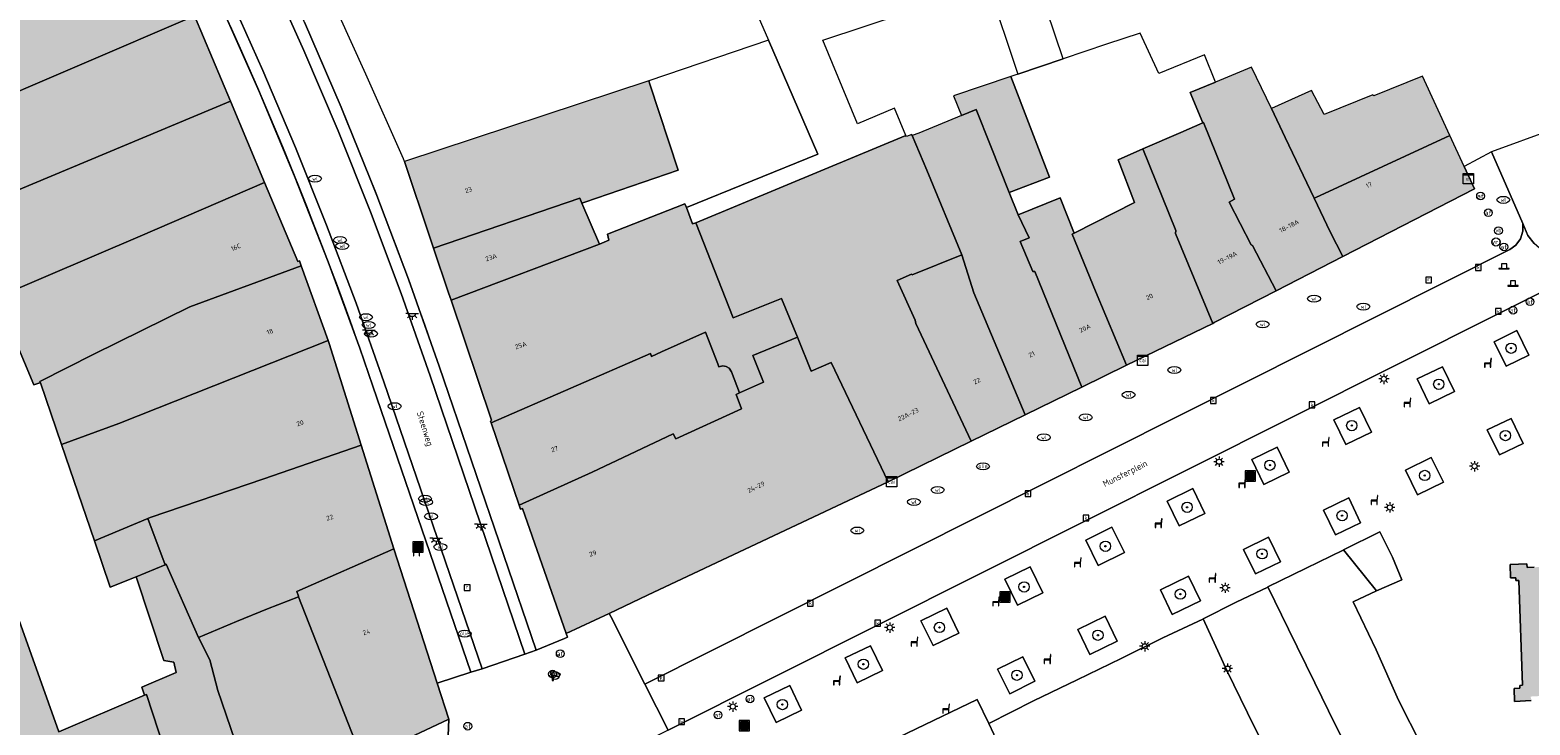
# Model space of a CAD drawing. Header units: metres. Extents: x 196496 to 197479, y 355250 to 356324.
# Tile 87 of 119: x 196916 to 197032, y 356182 to 356236. Entities that reach past the tile are written whole.
import ezdxf
from ezdxf.enums import TextEntityAlignment as Align

# ---------------------------------------------------------------- set-up
doc = ezdxf.new("R2010")
doc.units = ezdxf.units.M
doc.layers.get('0').update_dxf_attribs({"lineweight": 9})
for name, color, linetype, lineweight in [('B-WE-GR-BEPLANTING_CULTUUR_HEESTERS-GV', 251, 'Continuous', 9), ('B-WE-GR-BOOM-S', 251, 'Continuous', 9), ('B-WE-IE-MEUBILAIR_WEGMEUBILAIR-GV', 251, 'Continuous', 9), ('B-WE-IE-MEUBILAIR_WEGMEUBILAIR-S', 251, 'Continuous', 9), ('B-WE-KL-BRANDSTOF_PUT-S', 251, 'Continuous', 9), ('B-WE-KL-DATA-S', 251, 'Continuous', 9), ('B-WE-KL-ET_KAST-S', 251, 'Continuous', 9), ('B-WE-KL-ET_LS_OV_LICHTMAST-S', 251, 'Continuous', 9), ('B-WE-KL-ET_LS_OV_LICHTPUNT-S', 251, 'Continuous', 9), ('B-WE-KL-WATER-S', 251, 'Continuous', 9), ('B-WE-OG-BEBOUWING-GV', 251, 'Continuous', 9), ('B-WE-OG-BEBOUWING_HUISNUMMER-T35', 90, 'Continuous', 9), ('B-WE-OG-BEBOUWING_STRAATNAAM-T35', 130, 'Continuous', 9), ('B-WE-OG-TERREIN_ERF-GV', 251, 'Continuous', 9), ('B-WE-RI-GWA_KOLK-S', 251, 'Continuous', 9), ('B-WE-RI-GWA_RIOOLPUT-S', 251, 'Continuous', 9), ('B-WE-RI-HWA_GOOT_LIJNGOOT-G', 251, 'Continuous', 9), ('B-WE-VH-VERHARDING_ASFALT-GV', 251, 'Continuous', 9), ('B-WE-VH-VERHARDING_BETONSTRAATSTEEN-GV', 251, 'Continuous', 9), ('B-WE-VH-VERHARDING_OPEN-GV', 251, 'Continuous', 9), ('B-WE-VH-VERHARDING_STRAATBAKSTEEN-GV', 251, 'Continuous', 9), ('B-WE-VW-AFSLUITPAAL-S', 251, 'Continuous', 9), ('B-WE-VW-VRI-S', 251, 'Continuous', 9), ('B-WE-VW-VRI_POLLER-S', 251, 'Continuous', 9)]:
    doc.layers.add(name, color=color, linetype=linetype, lineweight=lineweight)
doc.layers.add('X-XX-AL-PRESENTATIE_GEBOUW3-V', color=7, linetype='Continuous', lineweight=9, true_color=0xebe1d6)
doc.styles.add('NLCS-ISO', font='NLCS-ISO.ttf')
doc.styles.add('NLCS-ISO-ANNOTATIEF-T35', font='NLCS-ISO.ttf', dxfattribs={"height": 3.5})

# ---------------------------------------------------------------- blocks, each defined once
blk = doc.blocks.new('SIE-WEG_AFVALBAK-SO')
at = {"linetype": 'ByBlock', "lineweight": 18}
h = blk.add_hatch(color=0, dxfattribs=at)
h.dxf.hatch_style = 1
h.paths.add_polyline_path([(-1.5, -1.5), (1.5, -1.5), (1.5, 1.5), (-1.5, 1.5)])
at = {"color": 0, "linetype": 'ByBlock', "lineweight": 18}
for points in [[(-2, -2), (2, -2), (2, 2), (-2, 2)], [(-1.5, -1.5), (1.5, -1.5), (1.5, 1.5), (-1.5, 1.5)]]:
    blk.add_lwpolyline(points, close=True, dxfattribs=at)
blk = doc.blocks.new('SKL-ET_KAST_ELEKTRA-SO')
at = {"color": 0, "linetype": 'ByBlock', "lineweight": 18}
for points in [[(-2, 2), (2, 2), (2, 1.68), (-2, 1.68)], [(-2, 1.52), (2, 1.52), (2, -2), (-2, -2)]]:
    blk.add_lwpolyline(points, close=True, dxfattribs=at)
at = {"color": 0, "linetype": 'ByBlock', "lineweight": 18, "style": 'NLCS-ISO'}
blk.add_text('et', height=1.5, dxfattribs=at).set_placement((0, 0), align=Align.MIDDLE_CENTER)
blk = doc.blocks.new('SKL-DATA_SIGNAAL_CAIKAST-SO')
at = {"color": 0, "linetype": 'ByBlock', "lineweight": 18}
for points in [[(-2, 2), (2, 2), (2, 1.68), (-2, 1.68)], [(-2, 1.52), (2, 1.52), (2, -2), (-2, -2)]]:
    blk.add_lwpolyline(points, close=True, dxfattribs=at)
at = {"color": 0, "linetype": 'ByBlock', "lineweight": 18, "style": 'NLCS-ISO'}
blk.add_text('cai', height=1.5, dxfattribs=at).set_placement((0, 0), align=Align.MIDDLE_CENTER)
blk = doc.blocks.new('SKL-ET_OV_LICHTMAST-SO')
at = {"color": 0, "linetype": 'ByBlock', "lineweight": 18}
for points in [[(-1.25, 0), (-2, 0)], [(-1.41, 1.41), (-0.88, 0.88)], [(0, 2), (0, 1.25)], [(0.88, 0.88), (1.41, 1.41)], [(2, 0), (1.25, 0)], [(-1.41, -1.41), (-0.88, -0.88)], [(0, -1.25), (0, -2)], [(0.88, -0.88), (1.41, -1.41)]]:
    blk.add_lwpolyline(points, dxfattribs=at)
blk.add_circle((0, 0), 1, dxfattribs=at)
blk = doc.blocks.new('SIE-WEG_PAAL_VERKEERSBORD-SO')
at = {"color": 0, "linetype": 'ByBlock', "lineweight": 18}
blk.add_circle((0, 0), 1.5, dxfattribs=at)
at = {"color": 0, "linetype": 'ByBlock', "lineweight": 18, "style": 'NLCS-ISO'}
blk.add_text('vb', height=1.5, dxfattribs=at).set_placement((0, 0.13), align=Align.MIDDLE_CENTER)
blk = doc.blocks.new('SKL-VRI_PAAL-SO')
at = {"lineweight": 18}
blk.add_circle((0, 0), 1.59, dxfattribs=at)
at = {"lineweight": 18, "style": 'NLCS-ISO'}
blk.add_text('vri', height=1.8, dxfattribs=at).set_placement((-0.06, 0.08), align=Align.MIDDLE_CENTER)
blk = doc.blocks.new('SVW-POLLER-SO')
at = {"lineweight": 18}
blk.add_lwpolyline([(2, -1), (2, -0.8), (1, -0.8), (1, 1), (-1, 1), (-1, -0.8), (-2, -0.8), (-2, -1)], close=True, dxfattribs=at)
blk.add_lwpolyline([(-1, -0.8), (1, -0.8)], dxfattribs=at)
blk = doc.blocks.new('SVW-AFSLUITPAAL-SO')
at = {"lineweight": 18}
blk.add_circle((0, 0), 1.5, dxfattribs=at)
at = {"lineweight": 18, "style": 'NLCS-ISO'}
blk.add_text('af', height=1.8, dxfattribs=at).set_placement((0, 0), align=Align.MIDDLE_CENTER)
blk = doc.blocks.new('SKL-WATER_WATERLEIDINGPUT-SO')
at = {"color": 0, "linetype": 'ByBlock', "lineweight": 18}
blk.add_ellipse((0, 0), major_axis=(2.5, 0), ratio=0.54, dxfattribs=at)
at = {"color": 0, "linetype": 'ByBlock', "lineweight": 18, "style": 'NLCS-ISO'}
blk.add_text('wl', height=1.5, dxfattribs=at).set_placement((0, 0), align=Align.MIDDLE_CENTER)
blk = doc.blocks.new('SRI-KOLK-SO')
at = {"color": 0, "linetype": 'ByBlock', "lineweight": 18}
blk.add_lwpolyline([(-1.125, -1.125), (1.125, -1.125), (1.125, 1.125), (-1.125, 1.125)], close=True, dxfattribs=at)
at = {"color": 0, "linetype": 'ByBlock', "lineweight": 18, "style": 'NLCS-ISO'}
blk.add_text('k', height=1.5, dxfattribs=at).set_placement((0, 0), align=Align.MIDDLE_CENTER)
blk = doc.blocks.new('SKL-BENZINEPUT_OLIEPUT-SO')
at = {"color": 0, "linetype": 'ByBlock', "lineweight": 18}
blk.add_ellipse((0, 0), major_axis=(2.5, 0), ratio=0.54, dxfattribs=at)
at = {"color": 0, "linetype": 'ByBlock', "lineweight": 18, "style": 'NLCS-ISO'}
blk.add_text('olie', height=1.5, dxfattribs=at).set_placement((0, 0.16), align=Align.MIDDLE_CENTER)
blk = doc.blocks.new('SRI-PUT_INSPECTIEPUT_RIOOLPUT-SO')
at = {"color": 0, "linetype": 'ByBlock', "lineweight": 18}
blk.add_lwpolyline([(-1.12, -1.12), (1.12, -1.12), (1.12, 1.12), (-1.12, 1.12)], close=True, dxfattribs=at)
at = {"color": 0, "linetype": 'ByBlock', "lineweight": 18, "style": 'NLCS-ISO'}
blk.add_text('r', height=1.5, dxfattribs=at).set_placement((0, 0.28), align=Align.MIDDLE_CENTER)
blk = doc.blocks.new('SIE-WEG_CAMERA-SO')
at = {"color": 0, "linetype": 'ByBlock', "lineweight": 18}
blk.add_lwpolyline([(-1.22, 0.41), (-1.22, -1.92), (-0.72, -1.92), (-0.72, 0.25), (1.55, -0.53), (1.95, 0.66), (-1.6, 1.86), (-2, 0.68)], close=True, dxfattribs=at)
blk = doc.blocks.new('SIE-WEG_ZITBANK-SO')
at = {"color": 0, "linetype": 'ByBlock', "lineweight": 18}
blk.add_lwpolyline([(-0.91, -1.63), (-0.91, -0.2), (1.09, -0.2), (1.09, -1.63), (1.29, -1.63), (1.29, -0.21), (1.54, 1.78), (1.33, 1.78), (1.11, 0), (-1.11, 0), (-1.11, -1.63)], close=True, dxfattribs=at)
blk = doc.blocks.new('SKL-ET_OV_LICHTPUNT-SO')
at = {"color": 0, "linetype": 'ByBlock', "lineweight": 18}
for points in [[(-1.25, 0), (-2.5, 0)], [(1.25, 0), (2.5, 0)], [(-0.92, -0.85), (-1.83, -1.7)], [(0, -1.25), (0, -2.5)], [(0.92, -0.85), (1.83, -1.7)]]:
    blk.add_lwpolyline(points, dxfattribs=at)
blk.add_lwpolyline([(0, 0), (1.25, 0, -1), (-1.25, 0)], format="xyb", close=True, dxfattribs=at)
blk = doc.blocks.new('SGR-BOOM_01-SO')
at = {"linetype": 'ByBlock', "lineweight": 18}
h = blk.add_hatch(color=0, dxfattribs=at)
h.dxf.hatch_style = 1
edge = h.paths.add_edge_path()
edge.add_arc((0, 0), 0.25, 0, 360)
at = {"color": 0, "linetype": 'ByBlock', "lineweight": 18}
for radius in [2, 0.25]:
    blk.add_circle((0, 0), radius, dxfattribs=at)

msp = doc.modelspace()

# ---------------------------------------------------------------- hatches: boundary and pattern name
at = {"layer": 'X-XX-AL-PRESENTATIE_GEBOUW3-V'}
for points in [[(196906.385, 356220.229), (196910.722, 356222.016), (196909.349, 356226.165), (196910.787, 356229.636), (196928.64, 356237.284), (196926.059, 356243.412), (196925.905, 356243.778), (196922.394, 356242.376), (196912.492, 356238.764), (196908.664, 356237.752), (196903.531, 356236.638), (196893.817, 356234.224), (196893.936, 356233.94), (196896.934, 356226.786), (196898.89, 356222.119), (196900.684, 356217.838)], [(196928.64, 356237.284), (196910.787, 356229.636), (196909.349, 356226.165), (196910.722, 356222.016), (196931.416, 356230.681)], [(196991.87, 356232.582), (196987.434, 356231.089), (196988.04, 356229.556), (196989.178, 356230.019), (196990.285, 356227.25), (196991.75, 356223.588), (196994.875, 356224.794)], [(197017.591, 356218.639), (197016.608, 356220.553), (197015.362, 356223.159), (197013.12, 356227.845), (197012.073, 356230.114), (197010.51, 356233.299), (197007.731, 356232.151), (197005.753, 356231.334), (197006.735, 356228.983), (197006.794, 356229.011), (197009.184, 356223.08), (197008.78, 356222.853), (197010.495, 356219.537), (197010.594, 356219.488), (197012.429, 356215.984)], [(197012.073, 356230.114), (197013.12, 356227.845), (197015.362, 356223.159), (197015.485, 356223.216), (197025.885, 356228.003), (197023.77, 356232.599), (197019.988, 356231.073), (197019.911, 356231.151), (197016.13, 356229.652), (197015.17, 356231.506)], [(196944.897, 356226.002), (196946.896, 356220.06), (196947.158, 356219.282), (196958.477, 356223.157), (196958.643, 356222.773), (196958.862, 356222.848), (196966.093, 356225.33), (196963.912, 356231.979), (196963.824, 356232.248)], [(196934.069, 356224.371), (196931.416, 356230.681), (196910.722, 356222.016), (196906.385, 356220.229), (196907.608, 356217.209), (196910.438, 356218.415), (196911.939, 356214.881), (196913.346, 356215.494), (196924.439, 356220.217)], [(196988.075, 356218.773), (196989.018, 356215.812), (196992.985, 356206.372), (196997.367, 356208.513), (196993.718, 356217.485), (196993.58, 356217.468), (196992.6, 356219.806), (196993.29, 356220.089), (196992.439, 356221.865), (196991.75, 356223.588), (196990.285, 356227.25), (196989.178, 356230.019), (196988.04, 356229.556), (196984.735, 356228.203), (196984.231, 356228.022), (196985.376, 356225.326)], [(197002.103, 356226.98), (197004.653, 356220.657), (197004.637, 356220.417), (197007.508, 356213.457), (197007.633, 356213.518), (197012.429, 356215.984), (197010.594, 356219.488), (197010.495, 356219.537), (197008.78, 356222.853), (197009.184, 356223.08), (197006.794, 356229.011), (197006.735, 356228.983), (197005.047, 356228.253)], [(196988.075, 356218.773), (196985.376, 356225.326), (196984.231, 356228.022), (196984.198, 356228.099), (196983.779, 356227.925), (196983.746, 356228.005), (196977.473, 356225.406), (196967.46, 356221.258), (196970.364, 356213.878), (196974.112, 356215.387), (196975.347, 356212.375), (196976.406, 356209.751), (196977.965, 356210.428), (196982.364, 356201.185), (196988.803, 356204.33), (196984.501, 356213.446), (196984.467, 356213.705), (196983.079, 356216.769), (196984.18, 356217.268), (196984.237, 356217.212)], [(197015.362, 356223.159), (197016.608, 356220.553), (197017.591, 356218.639), (197027.783, 356223.88), (197026.981, 356225.623), (197025.885, 356228.003), (197015.485, 356223.216)], [(197007.508, 356213.457), (197004.637, 356220.417), (197004.653, 356220.657), (197002.103, 356226.98), (197000.185, 356226.132), (197001.46, 356222.814), (196996.773, 356220.437), (196996.615, 356220.357), (196998.439, 356215.961), (197000.842, 356210.205)], [(196936.912, 356217.904), (196936.771, 356218.296), (196936.647, 356218.238), (196934.069, 356224.371), (196924.439, 356220.217), (196913.346, 356215.494), (196914.738, 356212.155), (196916.205, 356208.682), (196916.581, 356208.817), (196916.707, 356208.84), (196916.672, 356208.942), (196920.84, 356211.072), (196928.291, 356214.746)], [(196948.509, 356215.265), (196960.016, 356219.602), (196958.643, 356222.773), (196958.477, 356223.157), (196947.158, 356219.282), (196948.323, 356215.817)], [(196992.439, 356221.865), (196993.29, 356220.089), (196992.6, 356219.806), (196993.58, 356217.468), (196993.718, 356217.485), (196997.367, 356208.513), (197000.842, 356210.205), (196998.439, 356215.961), (196996.615, 356220.357), (196996.773, 356220.437), (196995.696, 356223.174)], [(196960.016, 356219.602), (196948.509, 356215.265), (196951.644, 356205.949), (196951.572, 356205.889), (196951.615, 356205.761), (196963.964, 356211.116), (196964.04, 356210.882), (196964.806, 356211.242), (196968.232, 356212.785), (196969.18, 356210.317), (196969.242, 356210.093), (196969.553, 356210.164), (196969.813, 356210.115), (196970.044, 356209.985), (196970.24, 356209.699), (196970.865, 356208.071), (196972.711, 356208.895), (196971.896, 356210.957), (196975.347, 356212.375), (196974.112, 356215.387), (196970.364, 356213.878), (196967.46, 356221.258), (196967.217, 356221.157), (196966.739, 356222.436), (196966.611, 356222.715), (196960.632, 356220.362), (196960.726, 356219.893)], [(196988.075, 356218.773), (196984.237, 356217.212), (196984.18, 356217.268), (196983.079, 356216.769), (196984.467, 356213.705), (196984.501, 356213.446), (196988.803, 356204.33), (196992.985, 356206.372), (196989.018, 356215.812)], [(196938.985, 356212.13), (196936.912, 356217.904), (196928.291, 356214.746), (196920.84, 356211.072), (196916.672, 356208.942), (196916.707, 356208.84), (196918.334, 356204.073), (196922.775, 356205.693)], [(196970.865, 356208.071), (196970.24, 356209.699), (196970.044, 356209.985), (196969.813, 356210.115), (196969.553, 356210.164), (196969.242, 356210.093), (196969.18, 356210.317), (196968.232, 356212.785), (196964.806, 356211.242), (196964.04, 356210.882), (196963.964, 356211.116), (196951.615, 356205.761), (196953.787, 356199.36), (196959.45, 356201.931), (196965.714, 356204.889), (196965.921, 356204.501), (196971.012, 356206.829), (196970.589, 356207.948)], [(196920.886, 356196.598), (196925.017, 356198.332), (196925.2, 356198.415), (196934.005, 356201.403), (196941.546, 356204.025), (196939.069, 356211.896), (196938.985, 356212.13), (196922.775, 356205.693), (196918.334, 356204.073)], [(196960.764, 356190.984), (196963.727, 356192.384), (196982.364, 356201.185), (196977.965, 356210.428), (196976.406, 356209.751), (196975.347, 356212.375), (196971.896, 356210.957), (196972.711, 356208.895), (196970.865, 356208.071), (196970.589, 356207.948), (196971.012, 356206.829), (196965.921, 356204.501), (196965.714, 356204.889), (196959.45, 356201.931), (196953.787, 356199.36), (196953.886, 356199.067), (196954.038, 356199.109), (196957.437, 356189.413)], [(196944.074, 356195.99), (196941.546, 356204.025), (196934.005, 356201.403), (196925.2, 356198.415), (196925.017, 356198.332), (196926.361, 356194.758), (196926.437, 356194.786), (196928.943, 356189.122), (196931.882, 356190.348), (196934.296, 356191.328), (196936.703, 356192.27), (196936.687, 356192.32), (196936.57, 356192.677)], [(197085.651, 356180.066), (197079.495, 356179.269), (197079.2, 356182.013), (197081.258, 356182.194), (197081.18, 356184.218), (197081.384, 356184.207), (197082.002, 356184.211), (197082.665, 356184.378), (197083.307, 356184.737), (197083.848, 356185.278), (197083.976, 356185.512), (197084.216, 356185.948), (197084.381, 356186.666), (197084.374, 356186.848), (197084.356, 356187.349), (197084.187, 356187.943), (197085.23, 356187.974), (197085.764, 356188.152), (197086.261, 356188.442), (197086.687, 356188.829), (197087.017, 356189.285), (197087.359, 356190.271), (197087.31, 356191.314), (197087.122, 356191.845), (197086.824, 356192.336), (197086.43, 356192.755), (197085.968, 356193.077), (197084.976, 356193.402), (197084.174, 356193.366), (197084.227, 356193.493), (197084.458, 356194.256), (197084.435, 356195.095), (197084.142, 356195.882), (197083.643, 356196.504), (197082.978, 356196.941), (197082.166, 356197.158), (197081.328, 356197.101), (197080.591, 356196.799), (197080.458, 356199.2), (197076.397, 356199.101), (197076.307, 356199.398), (197076.058, 356199.322), (197075.401, 356201.491), (197075.65, 356201.566), (197075.54, 356201.93), (197075.226, 356202.139), (197075.199, 356202.157), (197075.06, 356201.949), (197073.265, 356203.142), (197073.403, 356203.35), (197073.062, 356203.577), (197072.652, 356203.563), (197072.66, 356203.318), (197070.528, 356203.247), (197070.52, 356203.492), (197070.11, 356203.478), (197069.846, 356203.269), (197070.001, 356203.073), (197068.105, 356201.64), (197067.932, 356201.831), (197067.703, 356201.622), (197067.592, 356201.307), (197067.816, 356201.241), (197067.297, 356199.147), (197067.052, 356199.202), (197066.96, 356198.844), (197063.915, 356198.737), (197063.906, 356199.126), (197063.206, 356199.11), (197063.215, 356198.72), (197060.155, 356198.686), (197060.147, 356199.036), (197058.947, 356199.007), (197058.956, 356198.618), (197055.748, 356198.505), (197055.738, 356198.93), (197054.808, 356198.908), (197054.818, 356198.483), (197051.528, 356198.479), (197051.511, 356199.319), (197051.443, 356199.318), (197048.942, 356199.276), (197043.433, 356199.185), (197043.458, 356199.712), (197042.138, 356199.689), (197042.145, 356199.29), (197041.865, 356199.285), (197041.866, 356199.215), (197038.133, 356199.221), (197038.122, 356199.289), (197037.832, 356199.281), (197037.82, 356199.67), (197036.198, 356199.622), (197036.232, 356198.806), (197036.267, 356197.971), (197036.651, 356197.994), (197036.663, 356197.704), (197036.733, 356197.707), (197036.859, 356194.63), (197036.789, 356194.627), (197036.8, 356194.357), (197033.319, 356194.318), (197033.336, 356194.588), (197032.405, 356194.561), (197031.878, 356194.546), (197031.848, 356194.817), (197030.552, 356194.76), (197030.564, 356193.741), (197030.994, 356193.746), (197030.997, 356193.526), (197031.217, 356193.529), (197031.505, 356185.415), (197031.295, 356185.404), (197031.292, 356185.188), (197030.862, 356185.158), (197030.887, 356184.149), (197032.178, 356184.229), (197032.141, 356184.54), (197033.559, 356184.62), (197033.546, 356184.894), (197037.149, 356185.09), (197037.306, 356181.196), (197036.902, 356181.166), (197036.962, 356179.672), (197037.252, 356179.678), (197037.596, 356179.685), (197038.466, 356179.704), (197038.44, 356180.079), (197043.023, 356180.224), (197043.038, 356179.792), (197044.216, 356179.854), (197044.212, 356180.341), (197049.782, 356180.386), (197049.773, 356180.221), (197051.475, 356180.265), (197051.482, 356180.032), (197052.565, 356180.059), (197052.548, 356181.355), (197055.477, 356181.437), (197055.488, 356181.048), (197056.448, 356181.075), (197056.437, 356181.465), (197059.616, 356181.554), (197059.627, 356181.164), (197060.836, 356181.198), (197060.825, 356181.588), (197064.044, 356181.679), (197064.055, 356181.289), (197064.754, 356181.309), (197064.743, 356181.699), (197067.786, 356181.65), (197067.84, 356181.396), (197068.094, 356181.481), (197068.81, 356179.461), (197068.573, 356179.35), (197068.692, 356179.057), (197069.036, 356178.825), (197069.173, 356179.028), (197070.939, 356177.839), (197070.802, 356177.636), (197071.193, 356177.405), (197071.613, 356177.411), (197071.609, 356177.661), (197073.779, 356177.694), (197073.783, 356177.444), (197074.203, 356177.451), (197074.512, 356177.692), (197074.367, 356177.883), (197076.086, 356179.19), (197076.357, 356178.859), (197076.4, 356178.5), (197077.076, 356172.894), (197077.39, 356170.289), (197077.44, 356169.871), (197077.231, 356169.803), (197077.954, 356167.587), (197087.392, 356170.612), (197086.952, 356172.081), (197087.21, 356172.203), (197086.225, 356175.551), (197085.674, 356179.888)], [(196924.111, 356193.818), (196926.361, 356194.758), (196925.017, 356198.332), (196920.886, 356196.598), (196922.11, 356193.013)], [(196941.645, 356179.643), (196948.332, 356182.783), (196947.432, 356185.573), (196944.074, 356195.99), (196936.57, 356192.677), (196936.687, 356192.32), (196936.703, 356192.27)], [(196933.705, 356175.908), (196932.089, 356180.192), (196930.458, 356185.003), (196929.818, 356187.377), (196928.943, 356189.122), (196926.437, 356194.786), (196926.361, 356194.758), (196924.111, 356193.818), (196926.268, 356187.322), (196927.03, 356187.193), (196927.225, 356186.416), (196924.555, 356185.268), (196924.776, 356184.641), (196924.925, 356184.705), (196928.634, 356173.331)], [(196912.037, 356187.685), (196914.909, 356179.003), (196917.962, 356170.577), (196918.616, 356168.309), (196918.627, 356168.287), (196928.634, 356173.331), (196924.925, 356184.705), (196924.776, 356184.641), (196918.144, 356181.808), (196914.4, 356192.328), (196912.149, 356191.527), (196911.345, 356193.785), (196908.843, 356192.872), (196910.813, 356187.258)], [(196928.943, 356189.122), (196929.818, 356187.377), (196930.458, 356185.003), (196932.089, 356180.192), (196933.705, 356175.908), (196941.645, 356179.643), (196936.703, 356192.27), (196934.296, 356191.328), (196931.882, 356190.348)]]:
    msp.add_hatch(color=256, dxfattribs=at).paths.add_polyline_path(points)

# ---------------------------------------------------------------- linework, layer by layer
at = {"layer": 'B-WE-GR-BEPLANTING_CULTUUR_HEESTERS-GV', "flags": 128}
for points in [[(197031.062, 356212.892), (197029.312, 356212.028), (197030.25, 356210.129), (197032, 356210.993)], [(197025.312, 356210.097), (197023.342, 356209.151), (197024.266, 356207.229), (197026.235, 356208.174)], [(197018.877, 356206.944), (197016.891, 356205.988), (197017.811, 356204.076), (197019.797, 356205.032)], [(197030.63, 356206.091), (197028.78, 356205.198), (197029.714, 356203.263), (197031.564, 356204.156)], [(197012.495, 356203.853), (197010.543, 356202.915), (197011.471, 356200.983), (197013.423, 356201.921)], [(197024.428, 356203.071), (197022.429, 356202.09), (197023.373, 356200.165), (197025.373, 356201.145)], [(197005.962, 356200.649), (197003.983, 356199.683), (197004.916, 356197.771), (197006.895, 356198.736)], [(197018.045, 356199.925), (197016.097, 356198.995), (197017.016, 356197.071), (197018.964, 356198.001)], [(196999.703, 356197.657), (196997.674, 356196.654), (196998.639, 356194.7), (197000.668, 356195.703)], [(197011.824, 356196.889), (197009.903, 356195.947), (197010.835, 356194.046), (197012.756, 356194.988)], [(196993.367, 356194.582), (196991.413, 356193.627), (196992.39, 356191.629), (196994.344, 356192.584)], [(197005.633, 356193.861), (197003.46, 356192.817), (197004.379, 356190.903), (197006.552, 356191.947)], [(196986.903, 356191.391), (196984.906, 356190.416), (196985.847, 356188.487), (196987.844, 356189.462)], [(196999.172, 356190.762), (196997.052, 356189.737), (196997.988, 356187.802), (197000.107, 356188.826)], [(196980.992, 356188.473), (196979.047, 356187.531), (196979.978, 356185.609), (196981.923, 356186.551)], [(196992.791, 356187.624), (196990.84, 356186.656), (196991.783, 356184.753), (196993.734, 356185.721)], [(196974.742, 356185.393), (196972.778, 356184.444), (196973.702, 356182.531), (196975.667, 356183.481)], [(196990.556, 356181.623), (196990.155, 356182.456), (196989.255, 356184.322), (196982.507, 356181.058), (196983.452, 356179.146), (196983.857, 356178.326), (196984.457, 356177.419), (196985.202, 356176.752), (196985.997, 356176.335), (196987.098, 356176.18), (196988.102, 356176.339), (196988.921, 356176.658), (196989.784, 356177.336), (196990.377, 356178.023), (196990.795, 356178.844), (196990.933, 356179.829), (196990.811, 356180.849)]]:
    msp.add_lwpolyline(points, close=True, dxfattribs=at)
at = {"layer": 'B-WE-IE-MEUBILAIR_WEGMEUBILAIR-GV', "flags": 128}
for points in [[(197031.062, 356212.892), (197029.312, 356212.028), (197030.25, 356210.129), (197032, 356210.993)], [(197025.312, 356210.097), (197023.342, 356209.151), (197024.266, 356207.229), (197026.235, 356208.174)], [(197018.877, 356206.944), (197016.891, 356205.988), (197017.811, 356204.076), (197019.797, 356205.032)], [(197030.63, 356206.091), (197028.78, 356205.198), (197029.714, 356203.263), (197031.564, 356204.156)], [(197012.495, 356203.853), (197010.543, 356202.915), (197011.471, 356200.983), (197013.423, 356201.921)], [(197024.428, 356203.071), (197022.429, 356202.09), (197023.373, 356200.165), (197025.373, 356201.145)], [(197005.962, 356200.649), (197003.983, 356199.683), (197004.916, 356197.771), (197006.895, 356198.736)], [(197018.045, 356199.925), (197016.097, 356198.995), (197017.016, 356197.071), (197018.964, 356198.001)], [(196999.703, 356197.657), (196997.674, 356196.654), (196998.639, 356194.7), (197000.668, 356195.703)], [(197011.824, 356196.889), (197009.903, 356195.947), (197010.835, 356194.046), (197012.756, 356194.988)], [(196993.367, 356194.582), (196991.413, 356193.627), (196992.39, 356191.629), (196994.344, 356192.584)], [(197005.633, 356193.861), (197003.46, 356192.817), (197004.379, 356190.903), (197006.552, 356191.947)], [(196986.903, 356191.391), (196984.906, 356190.416), (196985.847, 356188.487), (196987.844, 356189.462)], [(196999.172, 356190.762), (196997.052, 356189.737), (196997.988, 356187.802), (197000.107, 356188.826)], [(196980.992, 356188.473), (196979.047, 356187.531), (196979.978, 356185.609), (196981.923, 356186.551)], [(196992.791, 356187.624), (196990.84, 356186.656), (196991.783, 356184.753), (196993.734, 356185.721)], [(196974.742, 356185.393), (196972.778, 356184.444), (196973.702, 356182.531), (196975.667, 356183.481)]]:
    msp.add_lwpolyline(points, close=True, dxfattribs=at)
at = {"layer": 'B-WE-OG-BEBOUWING-GV', "flags": 128}
for points in [[(196906.385, 356220.229), (196910.722, 356222.016), (196909.349, 356226.165), (196910.787, 356229.636), (196928.64, 356237.284), (196926.059, 356243.412), (196925.905, 356243.778), (196922.394, 356242.376), (196912.492, 356238.764), (196908.664, 356237.752), (196903.531, 356236.638), (196893.817, 356234.224), (196893.936, 356233.94), (196896.934, 356226.786), (196898.89, 356222.119), (196900.684, 356217.838)], [(196928.64, 356237.284), (196910.787, 356229.636), (196909.349, 356226.165), (196910.722, 356222.016), (196931.416, 356230.681)], [(196991.87, 356232.582), (196987.434, 356231.089), (196988.04, 356229.556), (196989.178, 356230.019), (196990.285, 356227.25), (196991.75, 356223.588), (196994.875, 356224.794)], [(197017.591, 356218.639), (197016.608, 356220.553), (197015.362, 356223.159), (197013.12, 356227.845), (197012.073, 356230.114), (197010.51, 356233.299), (197007.731, 356232.151), (197005.753, 356231.334), (197006.735, 356228.983), (197006.794, 356229.011), (197009.184, 356223.08), (197008.78, 356222.853), (197010.495, 356219.537), (197010.594, 356219.488), (197012.429, 356215.984)], [(197012.073, 356230.114), (197013.12, 356227.845), (197015.362, 356223.159), (197015.485, 356223.216), (197025.885, 356228.003), (197023.77, 356232.599), (197019.988, 356231.073), (197019.911, 356231.151), (197016.13, 356229.652), (197015.17, 356231.506)], [(196944.897, 356226.002), (196946.896, 356220.06), (196947.158, 356219.282), (196958.477, 356223.157), (196958.643, 356222.773), (196958.862, 356222.848), (196966.093, 356225.33), (196963.912, 356231.979), (196963.824, 356232.248)], [(196934.069, 356224.371), (196931.416, 356230.681), (196910.722, 356222.016), (196906.385, 356220.229), (196907.608, 356217.209), (196910.438, 356218.415), (196911.939, 356214.881), (196913.346, 356215.494), (196924.439, 356220.217)], [(196988.075, 356218.773), (196989.018, 356215.812), (196992.985, 356206.372), (196997.367, 356208.513), (196993.718, 356217.485), (196993.58, 356217.468), (196992.6, 356219.806), (196993.29, 356220.089), (196992.439, 356221.865), (196991.75, 356223.588), (196990.285, 356227.25), (196989.178, 356230.019), (196988.04, 356229.556), (196984.735, 356228.203), (196984.231, 356228.022), (196985.376, 356225.326)], [(197002.103, 356226.98), (197004.653, 356220.657), (197004.637, 356220.417), (197007.508, 356213.457), (197007.633, 356213.518), (197012.429, 356215.984), (197010.594, 356219.488), (197010.495, 356219.537), (197008.78, 356222.853), (197009.184, 356223.08), (197006.794, 356229.011), (197006.735, 356228.983), (197005.047, 356228.253)], [(196988.075, 356218.773), (196985.376, 356225.326), (196984.231, 356228.022), (196984.198, 356228.099), (196983.779, 356227.925), (196983.746, 356228.005), (196977.473, 356225.406), (196967.46, 356221.258), (196970.364, 356213.878), (196974.112, 356215.387), (196975.347, 356212.375), (196976.406, 356209.751), (196977.965, 356210.428), (196982.364, 356201.185), (196988.803, 356204.33), (196984.501, 356213.446), (196984.467, 356213.705), (196983.079, 356216.769), (196984.18, 356217.268), (196984.237, 356217.212)], [(197015.362, 356223.159), (197016.608, 356220.553), (197017.591, 356218.639), (197027.783, 356223.88), (197026.981, 356225.623), (197025.885, 356228.003), (197015.485, 356223.216)], [(197007.508, 356213.457), (197004.637, 356220.417), (197004.653, 356220.657), (197002.103, 356226.98), (197000.185, 356226.132), (197001.46, 356222.814), (196996.773, 356220.437), (196996.615, 356220.357), (196998.439, 356215.961), (197000.842, 356210.205)], [(196936.912, 356217.904), (196936.771, 356218.296), (196936.647, 356218.238), (196934.069, 356224.371), (196924.439, 356220.217), (196913.346, 356215.494), (196914.738, 356212.155), (196916.205, 356208.682), (196916.581, 356208.817), (196916.707, 356208.84), (196916.672, 356208.942), (196920.84, 356211.072), (196928.291, 356214.746)], [(196948.509, 356215.265), (196960.016, 356219.602), (196958.643, 356222.773), (196958.477, 356223.157), (196947.158, 356219.282), (196948.323, 356215.817)], [(196992.439, 356221.865), (196993.29, 356220.089), (196992.6, 356219.806), (196993.58, 356217.468), (196993.718, 356217.485), (196997.367, 356208.513), (197000.842, 356210.205), (196998.439, 356215.961), (196996.615, 356220.357), (196996.773, 356220.437), (196995.696, 356223.174)], [(196960.016, 356219.602), (196948.509, 356215.265), (196951.644, 356205.949), (196951.572, 356205.889), (196951.615, 356205.761), (196963.964, 356211.116), (196964.04, 356210.882), (196964.806, 356211.242), (196968.232, 356212.785), (196969.18, 356210.317), (196969.242, 356210.093), (196969.553, 356210.164), (196969.813, 356210.115), (196970.044, 356209.985), (196970.24, 356209.699), (196970.865, 356208.071), (196972.711, 356208.895), (196971.896, 356210.957), (196975.347, 356212.375), (196974.112, 356215.387), (196970.364, 356213.878), (196967.46, 356221.258), (196967.217, 356221.157), (196966.739, 356222.436), (196966.611, 356222.715), (196960.632, 356220.362), (196960.726, 356219.893)], [(196988.075, 356218.773), (196984.237, 356217.212), (196984.18, 356217.268), (196983.079, 356216.769), (196984.467, 356213.705), (196984.501, 356213.446), (196988.803, 356204.33), (196992.985, 356206.372), (196989.018, 356215.812)], [(196938.985, 356212.13), (196936.912, 356217.904), (196928.291, 356214.746), (196920.84, 356211.072), (196916.672, 356208.942), (196916.707, 356208.84), (196918.334, 356204.073), (196922.775, 356205.693)], [(196970.865, 356208.071), (196970.24, 356209.699), (196970.044, 356209.985), (196969.813, 356210.115), (196969.553, 356210.164), (196969.242, 356210.093), (196969.18, 356210.317), (196968.232, 356212.785), (196964.806, 356211.242), (196964.04, 356210.882), (196963.964, 356211.116), (196951.615, 356205.761), (196953.787, 356199.36), (196959.45, 356201.931), (196965.714, 356204.889), (196965.921, 356204.501), (196971.012, 356206.829), (196970.589, 356207.948)], [(196920.886, 356196.598), (196925.017, 356198.332), (196925.2, 356198.415), (196934.005, 356201.403), (196941.546, 356204.025), (196939.069, 356211.896), (196938.985, 356212.13), (196922.775, 356205.693), (196918.334, 356204.073)], [(196960.764, 356190.984), (196963.727, 356192.384), (196982.364, 356201.185), (196977.965, 356210.428), (196976.406, 356209.751), (196975.347, 356212.375), (196971.896, 356210.957), (196972.711, 356208.895), (196970.865, 356208.071), (196970.589, 356207.948), (196971.012, 356206.829), (196965.921, 356204.501), (196965.714, 356204.889), (196959.45, 356201.931), (196953.787, 356199.36), (196953.886, 356199.067), (196954.038, 356199.109), (196957.437, 356189.413)], [(196944.074, 356195.99), (196941.546, 356204.025), (196934.005, 356201.403), (196925.2, 356198.415), (196925.017, 356198.332), (196926.361, 356194.758), (196926.437, 356194.786), (196928.943, 356189.122), (196931.882, 356190.348), (196934.296, 356191.328), (196936.703, 356192.27), (196936.687, 356192.32), (196936.57, 356192.677)], [(196924.111, 356193.818), (196926.361, 356194.758), (196925.017, 356198.332), (196920.886, 356196.598), (196922.11, 356193.013)], [(196941.645, 356179.643), (196948.332, 356182.783), (196947.432, 356185.573), (196944.074, 356195.99), (196936.57, 356192.677), (196936.687, 356192.32), (196936.703, 356192.27)], [(196933.705, 356175.908), (196932.089, 356180.192), (196930.458, 356185.003), (196929.818, 356187.377), (196928.943, 356189.122), (196926.437, 356194.786), (196926.361, 356194.758), (196924.111, 356193.818), (196926.268, 356187.322), (196927.03, 356187.193), (196927.225, 356186.416), (196924.555, 356185.268), (196924.776, 356184.641), (196924.925, 356184.705), (196928.634, 356173.331)], [(196912.037, 356187.685), (196914.909, 356179.003), (196917.962, 356170.577), (196918.616, 356168.309), (196918.627, 356168.287), (196928.634, 356173.331), (196924.925, 356184.705), (196924.776, 356184.641), (196918.144, 356181.808), (196914.4, 356192.328), (196912.149, 356191.527), (196911.345, 356193.785), (196908.843, 356192.872), (196910.813, 356187.258)], [(196928.943, 356189.122), (196929.818, 356187.377), (196930.458, 356185.003), (196932.089, 356180.192), (196933.705, 356175.908), (196941.645, 356179.643), (196936.703, 356192.27), (196934.296, 356191.328), (196931.882, 356190.348)]]:
    msp.add_lwpolyline(points, close=True, dxfattribs=at)
msp.add_lwpolyline([(197032.405, 356194.561), (197031.878, 356194.546), (197031.848, 356194.817), (197030.552, 356194.76), (197030.564, 356193.741), (197030.994, 356193.746), (197030.997, 356193.526), (197031.217, 356193.529), (197031.505, 356185.415), (197031.295, 356185.404), (197031.292, 356185.188), (197030.862, 356185.158), (197030.887, 356184.149), (197032.178, 356184.229)], dxfattribs=at)
at = {"layer": 'B-WE-OG-TERREIN_ERF-GV', "flags": 128}
for points in [[(196969.826, 356242.928), (196973.103, 356235.389), (196976.927, 356226.573), (196966.739, 356222.436), (196967.217, 356221.157), (196967.46, 356221.258), (196977.473, 356225.406), (196983.746, 356228.005), (196982.871, 356230.118), (196979.995, 356228.926), (196977.31, 356235.405), (196990.122, 356239.649), (196992.403, 356232.762), (196995.921, 356233.947), (196992.714, 356243.46)], [(196914.4, 356192.328), (196918.144, 356181.808), (196924.776, 356184.641), (196924.555, 356185.268), (196927.225, 356186.416), (196927.03, 356187.193), (196926.268, 356187.322), (196924.111, 356193.818), (196922.11, 356193.013), (196920.886, 356196.598), (196918.334, 356204.073), (196916.707, 356208.84), (196916.581, 356208.817), (196916.205, 356208.682), (196914.738, 356212.155)]]:
    msp.add_lwpolyline(points, dxfattribs=at)
for points in [[(196992.439, 356221.865), (196995.696, 356223.174), (196996.773, 356220.437), (197001.46, 356222.814), (197000.185, 356226.132), (197002.103, 356226.98), (197005.047, 356228.253), (197006.735, 356228.983), (197005.753, 356231.334), (197007.731, 356232.151), (197006.884, 356234.266), (197003.325, 356232.823), (197001.88, 356235.947), (196999.281, 356235.08), (196995.921, 356233.947), (196992.403, 356232.762), (196991.87, 356232.582), (196994.875, 356224.794), (196991.75, 356223.588)], [(196960.016, 356219.602), (196960.726, 356219.893), (196960.632, 356220.362), (196966.611, 356222.715), (196966.739, 356222.436), (196976.927, 356226.573), (196973.103, 356235.389), (196963.824, 356232.248), (196963.912, 356231.979), (196966.093, 356225.33), (196958.862, 356222.848), (196958.643, 356222.773)]]:
    msp.add_lwpolyline(points, close=True, dxfattribs=at)
at = {"layer": 'B-WE-RI-HWA_GOOT_LIJNGOOT-G'}
for points in [[(196947.6, 356210.128, 0.0418239), (196926.17, 356259.146)], [(196947.6, 356210.128, 0.0418239), (196926.17, 356259.146)], [(196921.209, 356257.035, -0.0418213), (196942.462, 356208.586)], [(196921.209, 356257.035, -0.0418213), (196942.462, 356208.586)]]:
    msp.add_lwpolyline(points, format="xyb", dxfattribs=at)
at = {"layer": 'B-WE-RI-HWA_GOOT_LIJNGOOT-G', "flags": 128}
for points in [[(196933.644, 356231.425), (196936.39, 356224.856)], [(196942.679, 356223.573), (196939.994, 356230.209)], [(196936.39, 356224.856), (196938.987, 356218.227)], [(196945.214, 356216.878), (196942.679, 356223.573)], [(196938.987, 356218.227), (196941.434, 356211.541)], [(196947.6, 356210.128), (196945.214, 356216.878)], [(196941.434, 356211.541), (196942.462, 356208.586)], [(196955.096, 356188.14), (196947.6, 356210.128)], [(196955.096, 356188.14), (196947.6, 356210.128)], [(196955.096, 356188.14), (196947.6, 356210.128)], [(196942.462, 356208.586), (196950.05, 356186.417)], [(196942.462, 356208.586), (196950.05, 356186.417)], [(196942.462, 356208.586), (196950.05, 356186.417)]]:
    msp.add_lwpolyline(points, dxfattribs=at)
at = {"layer": 'B-WE-VH-VERHARDING_ASFALT-GV', "flags": 128}
msp.add_lwpolyline([(197033.782, 356228.45), (197029.108, 356226.751), (197031.521, 356221.199), (197031.925, 356220.275), (197032.418, 356219.654)], dxfattribs=at)
at = {"layer": 'B-WE-VH-VERHARDING_BETONSTRAATSTEEN-GV', "flags": 128}
msp.add_lwpolyline([(196965.335, 356181.928), (197037.803, 356218.311), (197037.036, 356218.112), (197036.214, 356218.033), (197035.367, 356218.092), (197034.531, 356218.295), (197033.74, 356218.636), (197033.028, 356219.098), (197032.418, 356219.654), (197031.925, 356220.275), (197031.521, 356221.199), (197031.541, 356220.61), (197031.362, 356220.015), (197030.999, 356219.51), (197030.52, 356219.167), (196963.524, 356185.512)], close=True, dxfattribs=at)
at = {"layer": 'B-WE-VH-VERHARDING_OPEN-GV', "flags": 128}
for points in [[(196931.289, 356238.954), (196933.939, 356233.045), (196936.468, 356227.084), (196938.874, 356221.073), (196941.156, 356215.017), (196943.312, 356208.919), (196950.922, 356186.676), (196954.233, 356187.83), (196946.891, 356209.399), (196944.647, 356215.771), (196942.269, 356222.099), (196939.756, 356228.378), (196937.112, 356234.605), (196934.338, 356240.774)], [(197037.803, 356218.311), (196965.335, 356181.928), (196961.206, 356179.855), (196960.508, 356179.349), (196959.988, 356178.598), (196959.756, 356177.714), (196959.827, 356176.855), (196961.778, 356171.539), (196978.733, 356124.442), (196980.579, 356123.848), (196981.394, 356124.11), (197062.972, 356150.306)], [(196982.507, 356181.058), (196989.255, 356184.322), (196990.155, 356182.456), (196993.622, 356184.212), (196997.002, 356185.847), (197000.417, 356187.481), (197003.655, 356189.089), (197006.751, 356190.544), (197006.779, 356190.558), (197009.333, 356191.844), (197011.772, 356193.028), (197011.782, 356193.033), (197014.737, 356194.487), (197017.611, 356195.893), (197017.632, 356195.903), (197020.465, 356197.292), (197021.422, 356195.342), (197022.169, 356193.578), (197020.202, 356192.72), (197018.394, 356191.872), (197020.159, 356188.165), (197021.912, 356184.268), (197023.678, 356180.755)], [(197032.178, 356184.229), (197030.887, 356184.149), (197030.862, 356185.158), (197031.292, 356185.188), (197031.295, 356185.404), (197031.505, 356185.415), (197031.217, 356193.529), (197030.997, 356193.526), (197030.994, 356193.746), (197030.564, 356193.741), (197030.552, 356194.76), (197031.848, 356194.817), (197031.878, 356194.546), (197032.405, 356194.561)], [(197012.21, 356179.22), (197010.197, 356183.27), (197008.605, 356186.561), (197006.779, 356190.558), (197006.751, 356190.544), (197003.655, 356189.089), (197000.417, 356187.481), (196997.002, 356185.847), (196993.622, 356184.212), (196990.155, 356182.456), (196990.556, 356181.623)]]:
    msp.add_lwpolyline(points, dxfattribs=at)
for points in [[(197031.062, 356212.892), (197032, 356210.993), (197030.25, 356210.129), (197029.312, 356212.028)], [(197025.312, 356210.097), (197026.235, 356208.174), (197024.266, 356207.229), (197023.342, 356209.151)], [(197018.877, 356206.944), (197019.797, 356205.032), (197017.811, 356204.076), (197016.891, 356205.988)], [(197030.63, 356206.091), (197031.564, 356204.156), (197029.714, 356203.263), (197028.78, 356205.198)], [(197012.495, 356203.853), (197013.423, 356201.921), (197011.471, 356200.983), (197010.543, 356202.915)], [(197024.428, 356203.071), (197025.373, 356201.145), (197023.373, 356200.165), (197022.429, 356202.09)], [(197005.962, 356200.649), (197006.895, 356198.736), (197004.916, 356197.771), (197003.983, 356199.683)], [(197018.045, 356199.925), (197018.964, 356198.001), (197017.016, 356197.071), (197016.097, 356198.995)], [(196999.703, 356197.657), (197000.668, 356195.703), (196998.639, 356194.7), (196997.674, 356196.654)], [(197011.824, 356196.889), (197012.756, 356194.988), (197010.835, 356194.046), (197009.903, 356195.947)], [(197017.632, 356195.903), (197020.202, 356192.72), (197022.169, 356193.578), (197021.422, 356195.342), (197020.465, 356197.292)], [(197020.202, 356192.72), (197017.632, 356195.903), (197017.611, 356195.893), (197014.737, 356194.487), (197011.782, 356193.033), (197013.368, 356189.766), (197015.41, 356185.594), (197017.015, 356182.334), (197018.993, 356178.427), (197021.321, 356179.581), (197023.678, 356180.755), (197021.912, 356184.268), (197020.159, 356188.165), (197018.394, 356191.872)], [(196993.367, 356194.582), (196994.344, 356192.584), (196992.39, 356191.629), (196991.413, 356193.627)], [(197005.633, 356193.861), (197006.552, 356191.947), (197004.379, 356190.903), (197003.46, 356192.817)], [(197018.993, 356178.427), (197017.015, 356182.334), (197015.41, 356185.594), (197013.368, 356189.766), (197011.782, 356193.033), (197011.772, 356193.028), (197009.333, 356191.844), (197006.779, 356190.558), (197008.605, 356186.561), (197010.197, 356183.27), (197012.21, 356179.22), (197013.871, 356175.84), (197016.694, 356177.287)], [(196986.903, 356191.391), (196987.844, 356189.462), (196985.847, 356188.487), (196984.906, 356190.416)], [(196999.172, 356190.762), (197000.107, 356188.826), (196997.988, 356187.802), (196997.052, 356189.737)], [(196980.992, 356188.473), (196981.923, 356186.551), (196979.978, 356185.609), (196979.047, 356187.531)], [(196992.791, 356187.624), (196993.734, 356185.721), (196991.783, 356184.753), (196990.84, 356186.656)], [(196974.742, 356185.393), (196975.667, 356183.481), (196973.702, 356182.531), (196972.778, 356184.444)]]:
    msp.add_lwpolyline(points, close=True, dxfattribs=at)
at = {"layer": 'B-WE-VH-VERHARDING_STRAATBAKSTEEN-GV', "flags": 128}
for points in [[(196934.338, 356240.774), (196937.112, 356234.605), (196939.756, 356228.378), (196942.269, 356222.099), (196944.647, 356215.771), (196946.891, 356209.399), (196954.233, 356187.83), (196955.096, 356188.14), (196947.6, 356210.128), (196945.214, 356216.878), (196942.679, 356223.573), (196939.994, 356230.209), (196937.161, 356236.784)], [(196930.752, 356237.931), (196933.644, 356231.425), (196936.39, 356224.856), (196938.987, 356218.227), (196941.434, 356211.541), (196942.462, 356208.586), (196950.05, 356186.417), (196950.922, 356186.676), (196943.312, 356208.919), (196941.156, 356215.017), (196938.874, 356221.073), (196936.468, 356227.084), (196933.939, 356233.045), (196931.289, 356238.954)], [(196928.64, 356237.284), (196931.416, 356230.681), (196934.069, 356224.371), (196936.647, 356218.238), (196936.771, 356218.296), (196936.912, 356217.904), (196938.985, 356212.13), (196939.069, 356211.896), (196941.546, 356204.025), (196944.074, 356195.99), (196947.432, 356185.573), (196950.05, 356186.417), (196942.462, 356208.586), (196941.434, 356211.541), (196938.987, 356218.227), (196936.39, 356224.856), (196933.644, 356231.425), (196930.752, 356237.931)], [(196937.161, 356236.784), (196939.994, 356230.209), (196942.679, 356223.573), (196945.214, 356216.878), (196947.6, 356210.128), (196955.096, 356188.14), (196957.301, 356189.038), (196957.54, 356189.143), (196957.437, 356189.413), (196954.038, 356199.109), (196953.886, 356199.067), (196953.787, 356199.36), (196951.615, 356205.761), (196951.572, 356205.889), (196951.644, 356205.949), (196948.509, 356215.265), (196948.323, 356215.817), (196947.158, 356219.282), (196946.896, 356220.06), (196944.897, 356226.002), (196944.829, 356226.203), (196941.905, 356232.764), (196939.767, 356237.497)], [(196965.335, 356181.928), (196963.524, 356185.512), (196960.879, 356190.746), (196960.764, 356190.984), (196957.437, 356189.413), (196957.54, 356189.143), (196957.301, 356189.038), (196955.096, 356188.14), (196954.233, 356187.83), (196950.922, 356186.676), (196950.05, 356186.417), (196947.432, 356185.573), (196948.332, 356182.783), (196948.226, 356180.227)]]:
    msp.add_lwpolyline(points, dxfattribs=at)
for points in [[(197017.591, 356218.639), (197012.429, 356215.984), (197007.633, 356213.518), (197007.508, 356213.457), (197000.842, 356210.205), (196997.367, 356208.513), (196992.985, 356206.372), (196988.803, 356204.33), (196982.364, 356201.185), (196963.727, 356192.384), (196960.764, 356190.984), (196960.879, 356190.746), (196963.524, 356185.512), (197030.52, 356219.167), (197030.999, 356219.51), (197031.362, 356220.015), (197031.541, 356220.61), (197031.521, 356221.199), (197029.108, 356226.751), (197026.981, 356225.623), (197027.783, 356223.88)], [(196871.345, 356144.06), (196865.471, 356140.945), (196860.421, 356138.266), (196855.475, 356135.734), (196846.956, 356131.38), (196846.511, 356131.152), (196845.773, 356130.775), (196846.543, 356129.207), (196948.226, 356180.227), (196948.332, 356182.783), (196941.645, 356179.643), (196933.705, 356175.908), (196928.634, 356173.331), (196918.627, 356168.287), (196918.616, 356168.309), (196917.84, 356167.925), (196906.227, 356162.048), (196885.923, 356151.827), (196880.265, 356148.898), (196877.297, 356147.22), (196877.12, 356147.126)]]:
    msp.add_lwpolyline(points, close=True, dxfattribs=at)

# ---------------------------------------------------------------- block references
at = {"layer": 'B-WE-GR-BOOM-S', "xscale": 0.2, "yscale": 0.2, "zscale": 0.2}
for p in [(197030.621, 356211.532), (197025.023, 356208.738), (197018.282, 356205.534), (197030.181, 356204.762), (197011.937, 356202.468), (197023.931, 356201.671), (197005.525, 356199.203), (197017.531, 356198.556), (196999.195, 356196.182), (197011.331, 356195.599), (196992.895, 356193.031), (197005.001, 356192.474), (196986.344, 356189.902), (196998.62, 356189.293), (196980.45, 356187.044), (196992.344, 356186.197), (196974.175, 356183.923)]:
    msp.add_blockref('SGR-BOOM_01-SO', p, dxfattribs=at)
at = {"layer": 'B-WE-IE-MEUBILAIR_WEGMEUBILAIR-S', "xscale": 0.2, "yscale": 0.2, "zscale": 0.2}
for name, p in [('SIE-WEG_PAAL_VERKEERSBORD-SO', (197029.643, 356220.638)), ('SIE-WEG_ZITBANK-SO', (197028.789, 356210.384)), ('SIE-WEG_ZITBANK-SO', (197022.553, 356207.312)), ('SIE-WEG_ZITBANK-SO', (197016.228, 356204.256)), ('SIE-WEG_ZITBANK-SO', (197009.755, 356201.077)), ('SIE-WEG_AFVALBAK-SO', (197010.429, 356201.623)), ('SIE-WEG_ZITBANK-SO', (197019.997, 356199.752)), ('SIE-WEG_ZITBANK-SO', (197003.276, 356197.967)), ('SIE-WEG_AFVALBAK-SO', (196945.961, 356196.117)), ('SIE-WEG_ZITBANK-SO', (196945.813, 356195.757)), ('SIE-WEG_ZITBANK-SO', (196997.018, 356194.923)), ('SIE-WEG_ZITBANK-SO', (197007.454, 356193.717)), ('SIE-WEG_ZITBANK-SO', (196990.687, 356191.892)), ('SIE-WEG_AFVALBAK-SO', (196991.426, 356192.265)), ('SIE-WEG_ZITBANK-SO', (196984.366, 356188.776)), ('SIE-WEG_ZITBANK-SO', (196994.674, 356187.436)), ('SIE-WEG_CAMERA-SO', (196956.587, 356186.172)), ('SIE-WEG_CAMERA-SO', (196956.587, 356186.172)), ('SIE-WEG_PAAL_VERKEERSBORD-SO', (196956.587, 356186.172)), ('SIE-WEG_ZITBANK-SO', (196978.36, 356185.767)), ('SIE-WEG_ZITBANK-SO', (196986.82, 356183.583)), ('SIE-WEG_AFVALBAK-SO', (196971.225, 356182.294))]:
    msp.add_blockref(name, p, dxfattribs=at)
at = {"layer": 'B-WE-KL-BRANDSTOF_PUT-S', "xscale": 0.2, "yscale": 0.2, "zscale": 0.2}
for p in [(196989.719, 356202.376), (196949.571, 356189.406)]:
    msp.add_blockref('SKL-BENZINEPUT_OLIEPUT-SO', p, dxfattribs=at)
at = {"layer": 'B-WE-KL-DATA-S', "xscale": 0.2, "yscale": 0.2, "zscale": 0.2}
for p in [(197002.092, 356210.598), (196982.638, 356201.187)]:
    msp.add_blockref('SKL-DATA_SIGNAAL_CAIKAST-SO', p, dxfattribs=at)
at = {"layer": 'B-WE-KL-ET_KAST-S', "xscale": 0.2, "yscale": 0.2, "zscale": 0.2}
msp.add_blockref('SKL-ET_KAST_ELEKTRA-SO', (197027.319, 356224.664), dxfattribs=at)
at = {"layer": 'B-WE-KL-ET_LS_OV_LICHTMAST-S', "xscale": 0.2, "yscale": 0.2, "zscale": 0.2}
for p in [(197020.769, 356209.152), (197007.997, 356202.736), (197027.792, 356202.391), (197021.221, 356199.195), (197008.47, 356192.964), (196982.497, 356189.888), (197002.246, 356188.437), (197008.646, 356186.703), (196970.337, 356183.769)]:
    msp.add_blockref('SKL-ET_OV_LICHTMAST-SO', p, dxfattribs=at)
at = {"layer": 'B-WE-KL-ET_LS_OV_LICHTPUNT-S', "xscale": 0.2, "yscale": 0.2, "zscale": 0.2}
for p in [(196945.497, 356214.225), (196942.141, 356212.918), (196950.822, 356197.898), (196947.359, 356196.809)]:
    msp.add_blockref('SKL-ET_OV_LICHTPUNT-SO', p, dxfattribs=at)
at = {"layer": 'B-WE-KL-WATER-S', "xscale": 0.2, "yscale": 0.2, "zscale": 0.2}
for p in [(196937.971, 356224.672), (197030.016, 356223.026), (196939.914, 356219.909), (196940.086, 356219.454), (197015.359, 356215.37), (197019.179, 356214.755), (196941.923, 356213.935), (196942.132, 356213.338), (196942.311, 356212.658), (197011.381, 356213.386), (197004.54, 356209.844), (197000.991, 356207.917), (196944.139, 356207.037), (196997.664, 356206.169), (196994.427, 356204.62), (196946.493, 356199.871), (196986.203, 356200.553), (196946.583, 356199.611), (196946.964, 356198.502), (196984.365, 356199.62), (196979.984, 356197.407), (196947.69, 356196.134)]:
    msp.add_blockref('SKL-WATER_WATERLEIDINGPUT-SO', p, dxfattribs=at)
at = {"layer": 'B-WE-RI-GWA_KOLK-S', "xscale": 0.2, "yscale": 0.2, "zscale": 0.2}
for p in [(197028.087, 356217.781), (197029.627, 356214.382), (197007.56, 356207.474), (197015.205, 356207.14), (196993.195, 356200.263), (196997.692, 356198.379), (196976.347, 356191.768), (196981.559, 356190.222), (196964.79, 356185.981), (196966.372, 356182.593)]:
    msp.add_blockref('SRI-KOLK-SO', p, dxfattribs=at)
at = {"layer": 'B-WE-RI-GWA_RIOOLPUT-S', "xscale": 0.2, "yscale": 0.2, "zscale": 0.2}
for p in [(197024.236, 356216.823), (196949.758, 356192.982)]:
    msp.add_blockref('SRI-PUT_INSPECTIEPUT_RIOOLPUT-SO', p, dxfattribs=at)
at = {"layer": 'B-WE-VW-AFSLUITPAAL-S', "xscale": 0.2, "yscale": 0.2, "zscale": 0.2}
for p in [(197028.256, 356223.323), (197028.859, 356222.027), (197030.061, 356219.379), (197032.09, 356215.13), (197030.776, 356214.474), (196956.967, 356187.866), (196956.372, 356186.281), (196971.67, 356184.357), (196949.81, 356182.241), (196969.187, 356183.107)]:
    msp.add_blockref('SVW-AFSLUITPAAL-SO', p, dxfattribs=at)
at = {"layer": 'B-WE-VW-VRI-S', "xscale": 0.2, "yscale": 0.2, "zscale": 0.2}
msp.add_blockref('SKL-VRI_PAAL-SO', (197029.451, 356219.76), dxfattribs=at)
at = {"layer": 'B-WE-VW-VRI_POLLER-S', "xscale": 0.2, "yscale": 0.2, "zscale": 0.2}
for p in [(197030.083, 356217.872), (197030.764, 356216.541)]:
    msp.add_blockref('SVW-POLLER-SO', p, dxfattribs=at)

# ---------------------------------------------------------------- texts
at = {"layer": 'B-WE-OG-BEBOUWING_HUISNUMMER-T35', "style": 'NLCS-ISO-ANNOTATIEF-T35'}
for s, rotation, p in [('17', 27.2, (197019.613, 356224.176)), ('23', 18.6, (196949.862, 356223.789)), ('18-18A', 27.2, (197013.429, 356220.997)), ('16C', 22.8, (196931.839, 356219.355)), ('23A', 18.6, (196951.618, 356218.569)), ('19-19A', 27.2, (197008.641, 356218.534)), ('20', 26, (197002.603, 356215.515)), ('18', 19.7, (196934.487, 356212.82)), ('20A', 26, (196997.603, 356213.077)), ('25A', 18.6, (196953.911, 356211.753)), ('21', 26, (196993.484, 356211.068)), ('22', 26, (196989.243, 356208.996)), ('22A-23', 26, (196983.921, 356206.397)), ('20', 17.5, (196936.818, 356205.724)), ('27', 18.7, (196956.534, 356203.713)), ('24-29', 25.3, (196972.14, 356200.78)), ('22', 17.5, (196939.119, 356198.412)), ('29', 19.3, (196959.495, 356195.634)), ('24', 17.9, (196941.951, 356189.54))]:
    msp.add_text(s, height=0.36, rotation=rotation, dxfattribs=at).set_placement(p, align=Align.MIDDLE)
at = {"layer": 'B-WE-OG-BEBOUWING_STRAATNAAM-T35', "style": 'NLCS-ISO-ANNOTATIEF-T35'}
for s, rotation, p in [('Steenweg', 287.3, (196946.428, 356205.272)), ('Munsterplein', 26.6, (197000.748, 356201.756))]:
    msp.add_text(s, height=0.5, rotation=rotation, dxfattribs=at).set_placement(p, align=Align.MIDDLE)

doc.saveas('drawing.dxf')
